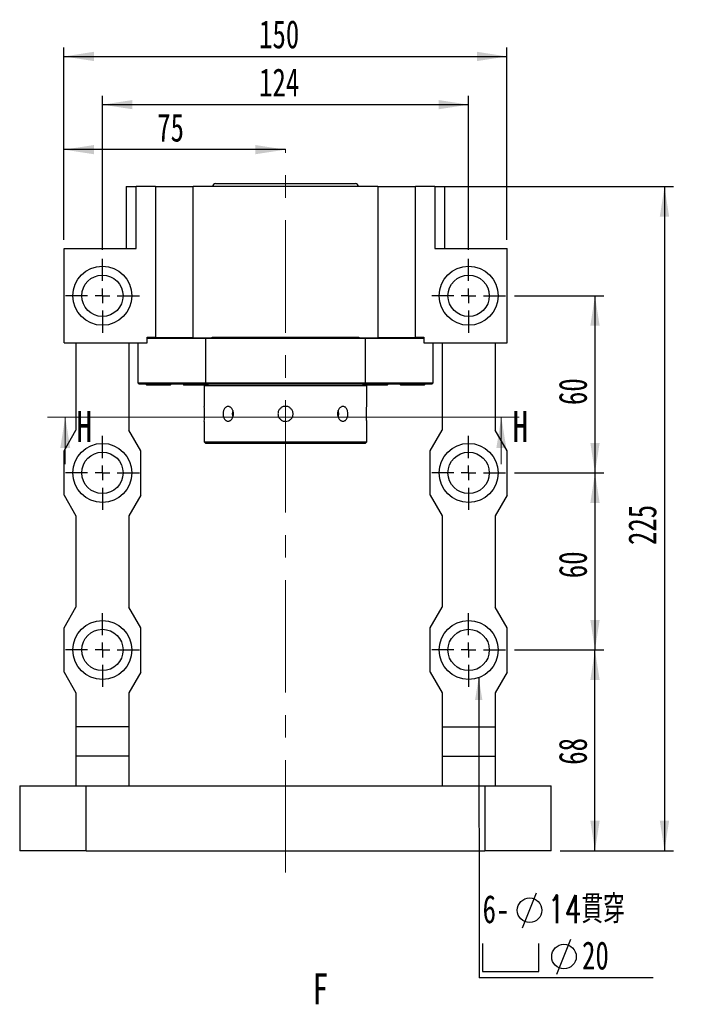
# Paper-space layout 'MBCS35-J' of a CAD drawing. Header units: millimetres. Extents: x 21 to 288, y 3 to 202.
# Tile 2 of 6: x 27 to 102, y 90 to 202. Entities that reach past the tile are written whole.
import ezdxf

# ---------------------------------------------------------------- set-up
doc = ezdxf.new("R2010")
doc.units = ezdxf.units.MM
doc.linetypes.add('CENTERX2', pattern=[20.32, 12.7, -2.54, 2.54, -2.54])
doc.layers.add('圖層0', color=7, linetype='Continuous')
doc.styles.add('SLDTEXTSTYLE0', font='TXT', dxfattribs={"width": 0.7})
doc.styles.add('SLDTEXTSTYLE1', font='TXT', dxfattribs={"width": 0.7, "bigfont": 'bigfont'})
doc.styles.add('SLDTEXTSTYLE3', font='TXT', dxfattribs={"width": 0.75})
doc.dimstyles.new('SLDDIMSTYLE2', dxfattribs={"dimtxt": 0.18, "dimasz": 2.5, "dimexe": 0, "dimexo": 0.0625, "dimgap": 0, "dimtad": 0, "dimtih": 1, "dimtoh": 1, "dimdec": 0, "dimrnd": 1e-09, "dimzin": 0, "dimdsep": 46, "dimtxsty": 'Standard', "dimsah": 1, "dimcen": 0.09, "dimadec": 0, "dimazin": 0, "dimtfac": 2.5, "dimtdec": 0, "dimtofl": 0, "dimtmove": 0, "dimatfit": 3, "dimfxl": 0, "dimfrac": 2, "dimtolj": 1, "dimtzin": 0, "dimarcsym": 0})
doc.dimstyles.new('SLDDIMSTYLE3', dxfattribs={"dimtxt": 3.389974, "dimasz": 2.5, "dimexe": 0, "dimexo": 0.0625, "dimgap": 0.847493, "dimtad": 1, "dimlfac": 3, "dimrnd": 1e-09, "dimzin": 12, "dimdsep": 46, "dimtxsty": 'SLDTEXTSTYLE0', "dimsah": 1, "dimcen": 0.09, "dimadec": 0, "dimazin": 3, "dimtfac": 1, "dimtofl": 0, "dimtmove": 0, "dimatfit": 3, "dimfxl": 0, "dimfrac": 2, "dimtolj": 1, "dimtzin": 12, "dimarcsym": 0})

# ---------------------------------------------------------------- blocks, each defined once
blk = doc.blocks.new('_D_61')
at = {"layer": '圖層0', "color": 7}
for p, q in [((36.2, 175.68), (36.2, 193.09)), ((77.53, 175.68), (77.53, 193.09)), ((36.2, 192.09), (77.53, 192.09))]:
    blk.add_line(p, q, dxfattribs=at)
for points in [[(36.2, 192.09), (39.59, 191.57), (39.59, 192.61)], [(77.53, 192.09), (74.14, 192.61), (74.14, 191.57)]]:
    blk.add_solid(points, dxfattribs=at)
at = {"layer": '圖層0', "color": 7, "insert": (53.88, 196.19), "char_height": 3.175, "attachment_point": 1, "style": 'SLDTEXTSTYLE0'}
blk.add_mtext('124', dxfattribs=at)
blk = doc.blocks.new('_D_62')
at = {"layer": '圖層0', "color": 7}
for p, q in [((82.7, 130.51), (92.79, 130.51)), ((91.79, 107.84), (91.79, 130.51)), ((87.86, 107.84), (92.79, 107.84))]:
    blk.add_line(p, q, dxfattribs=at)
for points in [[(91.79, 130.51), (91.27, 127.12), (92.32, 127.12)], [(91.79, 107.84), (92.32, 111.23), (91.27, 111.23)]]:
    blk.add_solid(points, dxfattribs=at)
at = {"layer": '圖層0', "color": 7, "insert": (87.7, 117.55), "char_height": 3.175, "attachment_point": 1, "rotation": 90, "style": 'SLDTEXTSTYLE0'}
blk.add_mtext('68', dxfattribs=at)
blk = doc.blocks.new('_D_63')
at = {"layer": '圖層0', "color": 7}
for p, q in [((82.7, 150.51), (92.79, 150.51)), ((91.79, 150.51), (91.79, 130.51)), ((82.7, 130.51), (92.79, 130.51))]:
    blk.add_line(p, q, dxfattribs=at)
for points in [[(91.79, 150.51), (91.27, 147.12), (92.32, 147.12)], [(91.79, 130.51), (92.32, 133.9), (91.27, 133.9)]]:
    blk.add_solid(points, dxfattribs=at)
at = {"layer": '圖層0', "color": 7, "insert": (87.7, 138.62), "char_height": 3.175, "attachment_point": 1, "rotation": 90, "style": 'SLDTEXTSTYLE0'}
blk.add_mtext('60', dxfattribs=at)
blk = doc.blocks.new('_D_64')
at = {"layer": '圖層0', "color": 7}
for p, q in [((82.7, 170.51), (92.79, 170.51)), ((91.79, 170.51), (91.79, 150.51)), ((82.7, 150.51), (92.79, 150.51))]:
    blk.add_line(p, q, dxfattribs=at)
for points in [[(91.79, 170.51), (91.27, 167.12), (92.32, 167.12)], [(91.79, 150.51), (92.32, 153.9), (91.27, 153.9)]]:
    blk.add_solid(points, dxfattribs=at)
at = {"layer": '圖層0', "color": 7, "insert": (87.7, 158.17), "char_height": 3.175, "attachment_point": 1, "rotation": 90, "style": 'SLDTEXTSTYLE0'}
blk.add_mtext('60', dxfattribs=at)
blk = doc.blocks.new('_D_65')
at = {"layer": '圖層0', "color": 7}
for p, q in [((31.86, 176.84), (31.86, 188.01)), ((56.86, 187.01), (31.86, 187.01))]:
    blk.add_line(p, q, dxfattribs=at)
for points in [[(31.86, 187.01), (35.25, 186.49), (35.25, 187.53)], [(56.86, 187.01), (53.47, 187.53), (53.47, 186.49)]]:
    blk.add_solid(points, dxfattribs=at)
at = {"layer": '圖層0', "color": 7, "insert": (42.38, 191.1), "char_height": 3.175, "attachment_point": 1, "style": 'SLDTEXTSTYLE0'}
blk.add_mtext('75', dxfattribs=at)
blk = doc.blocks.new('_D_66')
at = {"layer": '圖層0', "color": 7}
for p, q in [((31.86, 176.84), (31.86, 198.53)), ((81.86, 176.84), (81.86, 198.53)), ((31.86, 197.53), (81.86, 197.53))]:
    blk.add_line(p, q, dxfattribs=at)
for points in [[(31.86, 197.53), (35.25, 197.01), (35.25, 198.06)], [(81.86, 197.53), (78.47, 198.06), (78.47, 197.01)]]:
    blk.add_solid(points, dxfattribs=at)
at = {"layer": '圖層0', "color": 7, "insert": (53.88, 201.63), "char_height": 3.175, "attachment_point": 1, "style": 'SLDTEXTSTYLE0'}
blk.add_mtext('150', dxfattribs=at)
blk = doc.blocks.new('_D_67')
at = {"layer": '圖層0', "color": 7}
for p, q in [((74.71, 182.84), (100.64, 182.84)), ((99.64, 182.84), (99.64, 107.84)), ((87.86, 107.84), (100.64, 107.84))]:
    blk.add_line(p, q, dxfattribs=at)
for points in [[(99.64, 182.84), (99.11, 179.45), (100.16, 179.45)], [(99.64, 107.84), (100.16, 111.23), (99.11, 111.23)]]:
    blk.add_solid(points, dxfattribs=at)
at = {"layer": '圖層0', "color": 7, "insert": (95.54, 142.36), "char_height": 3.175, "attachment_point": 1, "rotation": 90, "style": 'SLDTEXTSTYLE0'}
blk.add_mtext('225', dxfattribs=at)
blk = doc.blocks.new('SW_SYMBOL_HOLE_DIAM')
at = {"layer": '圖層0', "color": 0}
blk.add_line((300, 0), (700, 1000), dxfattribs=at)
blk.add_circle((500, 500), 350, dxfattribs=at)
blk = doc.blocks.new('SW_SYMBOL_HOLE_SPOT')
at = {"layer": '圖層0', "color": 0}
for p, q in [((0, 875), (0, 75)), ((1600, 75), (1600, 875)), ((0, 75), (1600, 75))]:
    blk.add_line(p, q, dxfattribs=at)
blk = doc.blocks.new('SW_NOTE_13')
at = {"layer": '圖層0', "color": 0}
blk.add_line((19.65, 0), (0, 0), dxfattribs=at)
at = {"layer": '圖層0', "color": 0, "xscale": 0.003964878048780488, "yscale": 0.003964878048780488, "zscale": 0.003964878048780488}
for name, p in [('SW_SYMBOL_HOLE_DIAM', (3.71, 5.64)), ('SW_SYMBOL_HOLE_SPOT', (0.39, 0.41)), ('SW_SYMBOL_HOLE_DIAM', (7.59, 0.41))]:
    blk.add_blockref(name, p, dxfattribs=at)
at = {"layer": '圖層0', "color": 0, "char_height": 3.175, "attachment_point": 1}
for s, insert, style in [('6-', (0.39, 9.34), 'SLDTEXTSTYLE0'), ('14\\M+18AD1\\M+190FA', (7.73, 9.34), 'SLDTEXTSTYLE1'), ('20', (11.61, 4.11), 'SLDTEXTSTYLE0')]:
    blk.add_mtext(s, dxfattribs=dict(at, insert=insert, style=style))
blk = doc.blocks.new('SW_CENTERMARKSYMBOL_29')
at = {"layer": '圖層0', "color": 0}
for p, q in [((0, 1.67), (0, 4.17)), ((-1.67, 0), (-4.17, 0)), ((0, 0), (-0.83, 0)), ((0, 0), (0, 0.83)), ((0, 0), (0, -0.83)), ((0, 0), (0.83, 0)), ((1.67, 0), (4.17, 0)), ((0, -1.67), (0, -4.17))]:
    blk.add_line(p, q, dxfattribs=at)
blk = doc.blocks.new('SW_CENTERMARKSYMBOL_30')
at = {"layer": '圖層0', "color": 0}
for p, q in [((0, 1.67), (0, 4.17)), ((-1.67, 0), (-4.17, 0)), ((0, 0), (-0.83, 0)), ((0, 0), (0, 0.83)), ((0, 0), (0, -0.83)), ((0, 0), (0.83, 0)), ((1.67, 0), (4.17, 0)), ((0, -1.67), (0, -4.17))]:
    blk.add_line(p, q, dxfattribs=at)
blk = doc.blocks.new('SW_CENTERMARKSYMBOL_31')
at = {"layer": '圖層0', "color": 0}
for p, q in [((0, 1.67), (0, 4.17)), ((-1.67, 0), (-4.17, 0)), ((0, 0), (-0.83, 0)), ((0, 0), (0, 0.83)), ((0, 0), (0, -0.83)), ((0, 0), (0.83, 0)), ((1.67, 0), (4.17, 0)), ((0, -1.67), (0, -4.17))]:
    blk.add_line(p, q, dxfattribs=at)
blk = doc.blocks.new('SW_CENTERMARKSYMBOL_32')
at = {"layer": '圖層0', "color": 0}
for p, q in [((0, 1.67), (0, 4.17)), ((-1.67, 0), (-4.17, 0)), ((0, 0), (-0.83, 0)), ((0, 0), (0, 0.83)), ((0, 0), (0, -0.83)), ((0, 0), (0.83, 0)), ((1.67, 0), (4.17, 0)), ((0, -1.67), (0, -4.17))]:
    blk.add_line(p, q, dxfattribs=at)
blk = doc.blocks.new('SW_CENTERMARKSYMBOL_33')
at = {"layer": '圖層0', "color": 0}
for p, q in [((0, 1.67), (0, 4.17)), ((-1.67, 0), (-4.17, 0)), ((0, 0), (-0.83, 0)), ((0, 0), (0, 0.83)), ((0, 0), (0, -0.83)), ((0, 0), (0.83, 0)), ((1.67, 0), (4.17, 0)), ((0, -1.67), (0, -4.17))]:
    blk.add_line(p, q, dxfattribs=at)
blk = doc.blocks.new('SW_CENTERMARKSYMBOL_34')
at = {"layer": '圖層0', "color": 0}
for p, q in [((0, 1.67), (0, 4.17)), ((-1.67, 0), (-4.17, 0)), ((0, 0), (-0.83, 0)), ((0, 0), (0, 0.83)), ((0, 0), (0, -0.83)), ((0, 0), (0.83, 0)), ((1.67, 0), (4.17, 0)), ((0, -1.67), (0, -4.17))]:
    blk.add_line(p, q, dxfattribs=at)

psp = doc.layouts.new('MBCS35-J')

# ---------------------------------------------------------------- linework, layer by layer
at = {"color": 7, "linetype": 'Continuous', "lineweight": 25}
for p, q in [((38.8643, 182.8427), (38.8643, 175.8427)), ((38.8643, 182.8427), (40.0153, 182.8427)), ((40.0153, 175.8427), (40.0153, 182.8427)), ((42.1976, 182.8427), (40.0153, 182.8427)), ((42.1976, 182.8427), (42.1976, 165.7427)), ((42.1976, 182.8427), (46.4293, 182.8427)), ((46.4293, 165.7427), (46.4293, 182.8427)), ((67.2992, 182.8427), (46.4293, 182.8427)), ((48.9643, 183.1761), (52.9603, 183.1761)), ((52.9603, 183.1761), (64.7643, 183.1761)), ((67.2992, 182.8427), (67.2992, 165.7427)), ((67.2992, 182.8427), (71.5309, 182.8427)), ((71.5309, 165.7427), (71.5309, 182.8427)), ((73.7133, 182.8427), (71.5309, 182.8427)), ((73.7133, 182.8427), (73.7133, 175.8427)), ((73.7133, 182.8427), (74.8643, 182.8427)), ((74.8643, 175.8427), (74.8643, 182.8427)), ((31.8643, 165.1761), (31.8643, 175.8427)), ((31.8643, 175.8427), (40.0153, 175.8427)), ((73.7133, 175.8427), (81.8643, 175.8427)), ((81.8643, 165.1761), (81.8643, 175.8427)), ((41.2678, 165.1761), (41.2678, 165.8427)), ((41.2678, 165.8427), (41.6282, 165.8427)), ((47.8211, 165.6761), (41.2678, 165.6761)), ((41.6282, 165.8427), (42.1976, 165.8427)), ((46.4293, 165.7427), (42.1976, 165.7427)), ((46.4293, 165.7427), (48.6029, 165.7427)), ((47.8409, 165.7427), (47.8211, 165.6761)), ((65.9074, 165.6761), (47.8211, 165.6761)), ((47.8211, 165.6761), (47.8211, 160.6761)), ((48.6029, 165.8427), (65.1256, 165.8427)), ((48.6029, 165.7427), (48.6029, 165.8427)), ((65.1256, 165.8427), (65.1256, 165.7427)), ((65.1256, 165.7427), (67.2992, 165.7427)), ((65.9074, 165.6761), (65.8876, 165.7427)), ((65.9074, 160.6761), (65.9074, 165.6761)), ((72.4607, 165.6761), (65.9074, 165.6761)), ((71.5309, 165.7427), (67.2992, 165.7427)), ((71.5309, 165.8427), (72.1004, 165.8427)), ((72.1004, 165.8427), (72.4607, 165.8427)), ((72.4607, 165.8427), (72.4607, 165.1761)), ((31.8643, 165.1761), (41.2678, 165.1761)), ((33.1976, 165.1761), (33.1976, 155.3427)), ((39.1976, 165.1761), (39.1976, 155.3427)), ((40.1976, 165.1761), (40.1976, 160.6761)), ((72.4607, 165.1761), (81.8643, 165.1761)), ((73.5309, 160.6761), (73.5309, 165.1761)), ((74.5309, 165.1761), (74.5309, 155.3427)), ((80.5309, 165.1761), (80.5309, 155.3427)), ((40.1976, 160.6761), (40.3643, 160.5094)), ((40.1976, 160.6761), (47.8211, 160.6761)), ((47.8704, 160.5094), (40.3643, 160.5094)), ((41.0976, 160.5094), (41.1976, 160.4094)), ((43.8643, 160.4094), (41.1976, 160.4094)), ((42.2224, 160.4721), (42.5078, 160.5094)), ((43.8643, 160.4094), (43.9356, 160.4807)), ((43.9333, 160.483), (43.8924, 160.4721)), ((45.2957, 160.5094), (45.3957, 160.4094)), ((48.0624, 160.4094), (45.3957, 160.4094)), ((46.4205, 160.4721), (46.7059, 160.5094)), ((47.7643, 160.4094), (47.6976, 160.3427)), ((47.6976, 160.3427), (47.6976, 158.0155)), ((66.0309, 160.3427), (47.6976, 160.3427)), ((47.8211, 160.6761), (65.9074, 160.6761)), ((65.8581, 160.5094), (47.8704, 160.5094)), ((48.0624, 160.4094), (48.1337, 160.4807)), ((48.1315, 160.483), (48.0906, 160.4721)), ((48.1251, 160.4892), (48.1251, 160.5094)), ((65.5948, 160.4807), (65.6661, 160.4094)), ((65.6034, 160.5094), (65.6034, 160.4892)), ((68.3328, 160.4094), (65.6661, 160.4094)), ((73.3643, 160.5094), (65.8581, 160.5094)), ((65.9074, 160.6761), (73.5309, 160.6761)), ((66.0309, 160.3427), (65.9643, 160.4094)), ((66.0309, 158.0155), (66.0309, 160.3427)), ((68.3328, 160.4094), (68.4328, 160.5094)), ((69.7929, 160.4807), (69.8643, 160.4094)), ((72.5309, 160.4094), (69.8643, 160.4094)), ((72.5309, 160.4094), (72.6309, 160.5094)), ((73.3643, 160.5094), (73.5309, 160.6761)), ((47.6976, 156.3261), (47.6976, 154.0094)), ((66.0309, 154.0094), (66.0309, 156.3261)), ((31.8643, 153.0094), (33.1976, 155.3427)), ((40.5309, 153.0094), (39.1976, 155.3427)), ((73.1976, 153.0094), (74.5309, 155.3427)), ((81.8643, 153.0094), (80.5309, 155.3427)), ((47.6976, 154.0094), (47.8643, 153.8427)), ((47.6976, 154.0094), (66.0309, 154.0094)), ((65.8643, 153.8427), (47.8643, 153.8427)), ((65.8643, 153.8427), (66.0309, 154.0094)), ((31.8643, 148.0094), (31.8643, 153.0094)), ((40.5309, 148.0094), (40.5309, 153.0094)), ((73.1976, 148.0094), (73.1976, 153.0094)), ((81.8643, 148.0094), (81.8643, 153.0094)), ((31.8643, 148.0094), (33.1976, 145.6761)), ((40.5309, 148.0094), (39.1976, 145.6761)), ((73.1976, 148.0094), (74.5309, 145.6761)), ((81.8643, 148.0094), (80.5309, 145.6761)), ((33.1976, 145.6761), (33.1976, 135.3427)), ((39.1976, 145.6761), (39.1976, 135.3427)), ((74.5309, 145.6761), (74.5309, 135.3427)), ((80.5309, 145.6761), (80.5309, 135.3427)), ((31.8643, 133.0094), (33.1976, 135.3427)), ((40.5309, 133.0094), (39.1976, 135.3427)), ((73.1976, 133.0094), (74.5309, 135.3427)), ((81.8643, 133.0094), (80.5309, 135.3427)), ((31.8643, 128.0094), (31.8643, 133.0094)), ((40.5309, 128.0094), (40.5309, 133.0094)), ((73.1976, 128.0094), (73.1976, 133.0094)), ((81.8643, 128.0094), (81.8643, 133.0094)), ((31.8643, 128.0094), (33.1976, 125.6761)), ((40.5309, 128.0094), (39.1976, 125.6761)), ((73.1976, 128.0094), (74.5309, 125.6761)), ((81.8643, 128.0094), (80.5309, 125.6761)), ((33.1976, 125.6761), (33.1976, 121.8427)), ((39.1976, 125.6761), (39.1976, 121.8427)), ((74.5309, 125.6761), (74.5309, 121.8427)), ((80.5309, 125.6761), (80.5309, 121.8427)), ((39.1976, 121.8427), (33.1976, 121.8427)), ((33.1976, 121.8427), (33.1976, 118.5094)), ((39.1976, 121.8427), (39.1976, 118.5094)), ((74.5309, 121.8427), (80.5309, 121.8427)), ((74.5309, 121.8427), (74.5309, 118.5094)), ((80.5309, 121.8427), (80.5309, 118.5094)), ((39.1976, 118.5094), (33.1976, 118.5094)), ((33.1976, 118.5094), (33.1976, 115.1761)), ((39.1976, 118.5094), (39.1976, 115.1761)), ((74.5309, 118.5094), (80.5309, 118.5094)), ((74.5309, 118.5094), (74.5309, 115.1761)), ((80.5309, 118.5094), (80.5309, 115.1761)), ((26.8643, 115.1761), (26.8643, 107.8427)), ((26.8643, 115.1761), (34.3643, 115.1761)), ((34.3643, 107.8427), (34.3643, 115.1761)), ((34.3643, 115.1761), (79.3643, 115.1761)), ((79.3643, 115.1761), (79.3643, 107.8427)), ((79.3643, 115.1761), (86.8643, 115.1761)), ((86.8643, 107.8427), (86.8643, 115.1761)), ((34.3643, 107.8427), (26.8643, 107.8427)), ((34.3643, 107.8427), (79.3643, 107.8427)), ((86.8643, 107.8427), (79.3643, 107.8427))]:
    psp.add_line(p, q, dxfattribs=at)
at = {"color": 7, "linetype": 'Continuous', "lineweight": 18}
for p, q in [((83.2224, 156.8168), (30.0046, 156.8168)), ((32.0046, 151.4968), (32.0046, 156.8168)), ((81.2224, 151.4968), (81.2224, 156.8168))]:
    psp.add_line(p, q, dxfattribs=at)
at = {"color": 7, "linetype": 'Continuous', "lineweight": 25, "flags": 128}
for points in [[(62.8099, 156.7962), (62.8458, 156.9185), (62.8747, 157.1761)], [(62.8747, 157.1761), (62.8458, 157.4336), (62.811, 157.5529)]]:
    psp.add_lwpolyline(points, dxfattribs=at)
at = {"color": 7, "linetype": 'Continuous', "lineweight": 25}
for centre, radius in [((36.1976, 170.5094), 3.3333), ((77.5309, 170.5094), 3.3333), ((36.1976, 170.5094), 2.3333), ((77.5309, 170.5094), 2.3333), ((36.1976, 150.5094), 3.3333), ((77.5309, 150.5094), 3.3333), ((36.1976, 150.5094), 2.3333), ((77.5309, 150.5094), 2.3333), ((36.1976, 130.5094), 3.3333), ((77.5309, 130.5094), 3.3333), ((36.1976, 130.5094), 2.3333), ((77.5309, 130.5094), 2.3333)]:
    psp.add_circle(centre, radius, dxfattribs=at)
for centre, radius, start, end in [((48.9643, 182.8427), 0.3333, 90, 180), ((64.7643, 182.8427), 0.3333, 0, 90), ((38.5521, 157.176), 9.1849, 354.690283, 5.243978), ((51.991, 157.1761), 1.1377, 160.846066, 199.465599)]:
    psp.add_arc(centre, radius, start, end, dxfattribs=at)
for points, knots in [([(42.2224, 160.4721), (42.2828, 160.4755), (42.4618, 160.4856), (42.6886, 160.4979), (42.8388, 160.5072), (42.8746, 160.5094)], [0, 0, 0, 0, 0.27941578, 0.82855422, 1, 1, 1, 1]), ([(46.4205, 160.4721), (46.4809, 160.4755), (46.6599, 160.4856), (46.8867, 160.4979), (47.037, 160.5072), (47.0727, 160.5094)], [0, 0, 0, 0, 0.2794159, 0.8285533, 1, 1, 1, 1]), ([(65.7741, 160.5094), (65.7366, 160.5069), (65.6164, 160.4988), (65.571, 160.4895), (65.5951, 160.4835), (65.5971, 160.483)], [0, 0, 0, 0, 0.29461043, 0.9443745, 1, 1, 1, 1]), ([(65.614, 160.4893), (65.6102, 160.4937), (65.6046, 160.5003), (65.6443, 160.5072), (65.6571, 160.5094)], [0, 0, 0, 0, 0.67804956, 1, 1, 1, 1]), ([(69.9722, 160.5094), (69.9347, 160.5069), (69.8145, 160.4988), (69.7691, 160.4895), (69.7933, 160.4835), (69.7952, 160.483)], [0, 0, 0, 0, 0.2946113, 0.94437455, 1, 1, 1, 1]), ([(69.8122, 160.4893), (69.8084, 160.4937), (69.8027, 160.5003), (69.8425, 160.5072), (69.8552, 160.5094)], [0, 0, 0, 0, 0.6780482, 1, 1, 1, 1]), ([(50.9985, 157.1761), (50.9985, 157.121), (50.9944, 157.0668), (50.978, 156.9603), (50.9657, 156.9073), (50.9336, 156.8064), (50.914, 156.7586), (50.868, 156.668), (50.8414, 156.6252), (50.7836, 156.5483), (50.7522, 156.5138), (50.6845, 156.4529), (50.6487, 156.4271), (50.5754, 156.3855), (50.5372, 156.3695), (50.4598, 156.3481), (50.4212, 156.3428), (50.3443, 156.3427), (50.3056, 156.3481), (50.2314, 156.3694), (50.1956, 156.3851), (50.1267, 156.4269), (50.0937, 156.4529), (50.0331, 156.5132), (50.0051, 156.5477), (49.9536, 156.6254), (49.931, 156.6675), (49.8915, 156.7577), (49.8746, 156.8064), (49.8475, 156.9073), (49.8373, 156.9593), (49.8236, 157.0661), (49.82, 157.1214), (49.82, 157.2301), (49.8234, 157.2842), (49.8371, 157.3918), (49.8474, 157.4444), (49.8743, 157.5447), (49.891, 157.5931), (49.9308, 157.6843), (49.9534, 157.7263), (50.0042, 157.8032), (50.0327, 157.8384), (50.0935, 157.899), (50.1258, 157.9246), (50.1946, 157.9665), (50.2311, 157.9826), (50.305, 158.0039), (50.343, 158.0093), (50.4208, 158.0094), (50.4595, 158.0041), (50.5362, 157.983), (50.5746, 157.967), (50.6485, 157.9253), (50.6838, 157.8997), (50.7511, 157.8393), (50.7832, 157.8042), (50.8411, 157.7274), (50.8673, 157.6855), (50.9136, 157.5945), (50.9335, 157.546), (50.9814, 157.3957), (50.9985, 157.2862), (50.9985, 157.1761)], [0, 0, 0, 0, 0.03125, 0.03125, 0.0625, 0.0625, 0.09375, 0.09375, 0.125, 0.125, 0.15625, 0.15625, 0.1875, 0.1875, 0.21875, 0.21875, 0.25, 0.25, 0.28125, 0.28125, 0.3125, 0.3125, 0.34375, 0.34375, 0.375, 0.375, 0.40625, 0.40625, 0.4375, 0.4375, 0.46875, 0.46875, 0.5, 0.5, 0.53125, 0.53125, 0.5625, 0.5625, 0.59375, 0.59375, 0.625, 0.625, 0.65625, 0.65625, 0.6875, 0.6875, 0.71875, 0.71875, 0.75, 0.75, 0.78125, 0.78125, 0.8125, 0.8125, 0.84375, 0.84375, 0.875, 0.875, 0.90625, 0.90625, 0.9375, 0.9375, 1, 1, 1, 1]), ([(56.8643, 156.3261), (56.8081, 156.3261), (56.7528, 156.3316), (56.6442, 156.3532), (56.5902, 156.3695), (56.4872, 156.4122), (56.4384, 156.4383), (56.346, 156.5), (56.3023, 156.5359), (56.224, 156.6143), (56.1888, 156.657), (56.1267, 156.7499), (56.1003, 156.7994), (56.0579, 156.9016), (56.0415, 156.9552), (56.0197, 157.065), (56.0143, 157.1201), (56.0142, 157.2311), (56.0197, 157.2874), (56.0414, 157.3964), (56.0575, 157.4494), (56.1001, 157.5524), (56.1267, 157.6021), (56.1882, 157.6942), (56.2233, 157.7371), (56.3026, 157.8165), (56.3455, 157.8517), (56.4375, 157.9133), (56.4872, 157.9399), (56.5902, 157.9826), (56.6431, 157.9987), (56.7521, 158.0205), (56.8085, 158.026), (56.9194, 158.0261), (56.9746, 158.0207), (57.0843, 157.999), (57.138, 157.9827), (57.2403, 157.9404), (57.2897, 157.914), (57.3827, 157.852), (57.4255, 157.8168), (57.5039, 157.7385), (57.5399, 157.6949), (57.6016, 157.6025), (57.6278, 157.5537), (57.6705, 157.4509), (57.6869, 157.3969), (57.7086, 157.2882), (57.7142, 157.233), (57.7143, 157.1207), (57.7088, 157.0654), (57.6873, 156.9567), (57.671, 156.9027), (57.6284, 156.7997), (57.6024, 156.7509), (57.5408, 156.6585), (57.5049, 156.6147), (57.4266, 156.5363), (57.3839, 156.5011), (57.2911, 156.4389), (57.2416, 156.4124), (57.0883, 156.3487), (56.9766, 156.3261), (56.8643, 156.3261)], [0, 0, 0, 0, 0.03125, 0.03125, 0.0625, 0.0625, 0.09375, 0.09375, 0.125, 0.125, 0.15625, 0.15625, 0.1875, 0.1875, 0.21875, 0.21875, 0.25, 0.25, 0.28125, 0.28125, 0.3125, 0.3125, 0.34375, 0.34375, 0.375, 0.375, 0.40625, 0.40625, 0.4375, 0.4375, 0.46875, 0.46875, 0.5, 0.5, 0.53125, 0.53125, 0.5625, 0.5625, 0.59375, 0.59375, 0.625, 0.625, 0.65625, 0.65625, 0.6875, 0.6875, 0.71875, 0.71875, 0.75, 0.75, 0.78125, 0.78125, 0.8125, 0.8125, 0.84375, 0.84375, 0.875, 0.875, 0.90625, 0.90625, 0.9375, 0.9375, 1, 1, 1, 1]), ([(63.9085, 157.1761), (63.9085, 157.121), (63.905, 157.0668), (63.8914, 156.9603), (63.881, 156.9073), (63.8539, 156.8064), (63.8373, 156.7586), (63.7978, 156.668), (63.7747, 156.6252), (63.7239, 156.5483), (63.696, 156.5138), (63.6348, 156.4529), (63.602, 156.4271), (63.5336, 156.3855), (63.4975, 156.3695), (63.4227, 156.3481), (63.3848, 156.3428), (63.3079, 156.3427), (63.2685, 156.3481), (63.1916, 156.3694), (63.1539, 156.3851), (63.08, 156.4269), (63.044, 156.4529), (62.977, 156.5132), (62.9455, 156.5477), (62.8869, 156.6254), (62.8608, 156.6675), (62.8149, 156.7577), (62.7949, 156.8064), (62.7628, 156.9073), (62.7507, 156.9593), (62.7342, 157.0661), (62.73, 157.1214), (62.73, 157.2301), (62.734, 157.2842), (62.7504, 157.3918), (62.7627, 157.4444), (62.7945, 157.5447), (62.8143, 157.5931), (62.8606, 157.6843), (62.8867, 157.7263), (62.9445, 157.8032), (62.9765, 157.8384), (63.0438, 157.899), (63.079, 157.9246), (63.1528, 157.9665), (63.1913, 157.9826), (63.2679, 158.0039), (63.3066, 158.0093), (63.3844, 158.0094), (63.4225, 158.0041), (63.4965, 157.983), (63.5329, 157.967), (63.6018, 157.9253), (63.6342, 157.8997), (63.695, 157.8393), (63.7236, 157.8042), (63.7745, 157.7274), (63.7971, 157.6855), (63.837, 157.5945), (63.8538, 157.546), (63.8943, 157.3957), (63.9085, 157.2862), (63.9085, 157.1761)], [0, 0, 0, 0, 0.03125, 0.03125, 0.0625, 0.0625, 0.09375, 0.09375, 0.125, 0.125, 0.15625, 0.15625, 0.1875, 0.1875, 0.21875, 0.21875, 0.25, 0.25, 0.28125, 0.28125, 0.3125, 0.3125, 0.34375, 0.34375, 0.375, 0.375, 0.40625, 0.40625, 0.4375, 0.4375, 0.46875, 0.46875, 0.5, 0.5, 0.53125, 0.53125, 0.5625, 0.5625, 0.59375, 0.59375, 0.625, 0.625, 0.65625, 0.65625, 0.6875, 0.6875, 0.71875, 0.71875, 0.75, 0.75, 0.78125, 0.78125, 0.8125, 0.8125, 0.84375, 0.84375, 0.875, 0.875, 0.90625, 0.90625, 0.9375, 0.9375, 1, 1, 1, 1]), ([(66.0309, 156.3261), (66.03, 156.3354), (66.0282, 156.3541), (66.0158, 156.4999), (66.002, 156.715), (65.992, 156.9842), (65.9904, 157.2744), (65.9979, 157.5526), (66.0113, 157.7904), (66.0241, 157.9529), (66.0313, 158.0305), (66.0302, 158.0185), (66.03, 158.0155)], [0, 0, 0, 0, 0.10705773, 0.21410425, 0.32143724, 0.42896414, 0.53617564, 0.64305789, 0.75010818, 0.85756171, 0.96502646, 1, 1, 1, 1])]:
    psp.add_open_spline(points, degree=3, knots=knots, dxfattribs=at)
for points in [[(47.8704, 160.5094), (47.854, 160.5649), (47.8375, 160.6205), (47.8211, 160.6761)], [(65.9074, 160.6761), (65.891, 160.6205), (65.8746, 160.5649), (65.8581, 160.5094)]]:
    psp.add_open_spline(points, degree=3, dxfattribs=at)
at = {"color": 7, "linetype": 'Continuous', "lineweight": 18}
for points in [[(32.0046, 156.8168), (31.4446, 153.3168), (32.5646, 153.3168)], [(81.2224, 156.8168), (80.6624, 153.3168), (81.7824, 153.3168)]]:
    psp.add_solid(points, dxfattribs=at)
at = {"layer": '圖層0', "color": 7, "linetype": 'CENTERX2', "lineweight": 18}
psp.add_line((56.8643, 105.3809), (56.8643, 187.082), dxfattribs=at)

# ---------------------------------------------------------------- block references
at = {"layer": '圖層0', "color": 7}
for name, p in [('SW_CENTERMARKSYMBOL_30', (36.1976, 170.5094)), ('SW_CENTERMARKSYMBOL_29', (77.5309, 170.5094)), ('SW_CENTERMARKSYMBOL_33', (36.1976, 150.5094)), ('SW_CENTERMARKSYMBOL_32', (77.5309, 150.5094)), ('SW_CENTERMARKSYMBOL_34', (36.1976, 130.5094)), ('SW_CENTERMARKSYMBOL_31', (77.5309, 130.5094)), ('SW_NOTE_13', (78.7199, 93.4975))]:
    psp.add_blockref(name, p, dxfattribs=at)

# ---------------------------------------------------------------- texts
at = {"color": 7, "linetype": 'Continuous', "char_height": 3.5, "attachment_point": 1, "style": 'SLDTEXTSTYLE3'}
for s, insert in [('H', (33.2585, 157.4813)), ('H', (82.4763, 157.4813)), ('F', (59.9045, 93.9999))]:
    psp.add_mtext(s, dxfattribs=dict(at, insert=insert))

# ---------------------------------------------------------------- dimensions: what is measured, and where the dimension line sits
at = {"layer": '圖層0', "color": 7}
for base, p1, p2, picture, middle in [((81.8643, 197.5349), (31.8643, 175.8427), (81.8643, 175.8427), '_D_66', (56.8643, 197.5349)), ((77.5309, 192.0934), (36.1976, 174.6761), (77.5309, 174.6761), '_D_61', (56.8643, 192.0934)), ((31.8643, 187.0079), (56.8643, 187.082), (31.8643, 175.8427), '_D_65', (44.3643, 187.0079))]:
    dim = psp.add_linear_dim(base=base, p1=p1, p2=p2, dimstyle='SLDDIMSTYLE3', dxfattribs=at)
    dim.commit()
    dim.dimension.update_dxf_attribs({"geometry": picture, "text_midpoint": middle, "dimtype": 160})
for base, p1, p2, picture, middle in [((99.6361, 107.8427), (73.7133, 182.8427), (86.8643, 107.8427), '_D_67', (99.6361, 145.3427)), ((91.7941, 150.5094), (81.6976, 170.5094), (81.6976, 150.5094), '_D_64', (91.7941, 160.1613)), ((91.7941, 130.5094), (81.6976, 150.5094), (81.6976, 130.5094), '_D_63', (91.7941, 140.6051)), ((91.7941, 130.5094), (86.8643, 107.8427), (81.6976, 130.5094), '_D_62', (91.7941, 119.5367))]:
    dim = psp.add_linear_dim(base=base, p1=p1, p2=p2, angle=90, dimstyle='SLDDIMSTYLE3', dxfattribs=at)
    dim.commit()
    dim.dimension.update_dxf_attribs({"geometry": picture, "text_midpoint": middle, "dimtype": 160})

# ---------------------------------------------------------------- leaders
psp.add_leader([(78.6662, 127.3753), (78.7199, 93.4975)], dimstyle='SLDDIMSTYLE2', dxfattribs=at)

doc.saveas('drawing.dxf')
